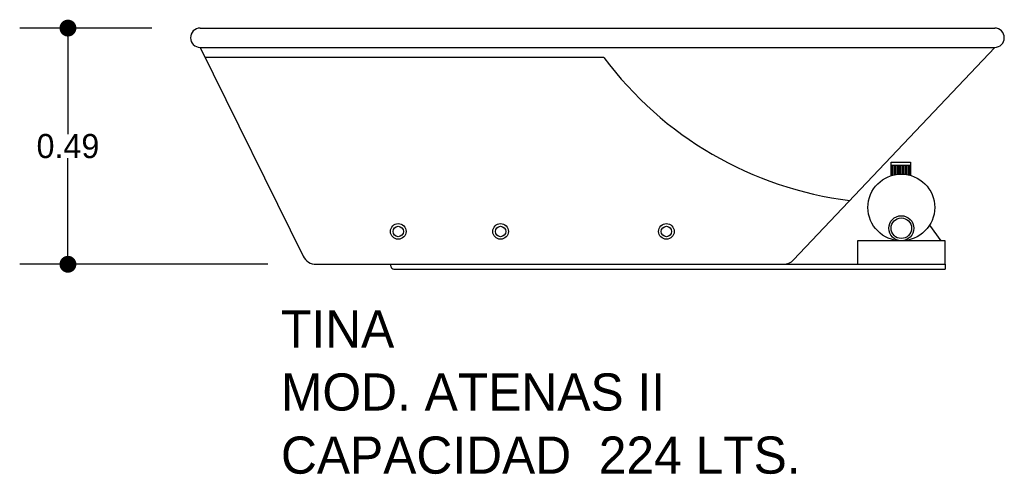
# Model space of a CAD drawing. Header units: millimetres. Extents: x 136.9 to 138.94, y 140.79 to 141.73.
import ezdxf

# ---------------------------------------------------------------- set-up
doc = ezdxf.new("R2010")
doc.units = ezdxf.units.MM
for name, color, linetype in [('cotas', 3, 'Continuous'), ('limies2', 2, 'Continuous'), ('limites', 1, 'Continuous')]:
    doc.layers.add(name, color=color, linetype=linetype)
doc.styles.add('77', font='txt')
doc.dimstyles.new('cotas1', dxfattribs={"dimtxt": 0.05, "dimasz": 0.035, "dimexe": 0.1, "dimexo": 0.1, "dimgap": 0, "dimtad": 0, "dimtih": 1, "dimtoh": 1, "dimzin": 1, "dimdsep": 46, "dimtxsty": 'Standard', "dimblk": 'DOT', "dimcen": 0.2, "dimadec": 0, "dimazin": 0, "dimtm": 1e-09, "dimtfac": 1, "dimtix": 1, "dimtmove": 0, "dimatfit": 3, "dimfxl": 0, "dimarcsym": 0})

# ---------------------------------------------------------------- blocks, each defined once
blk = doc.blocks.new('_Dot')
at = {"layer": 'limies2', "color": 0, "lineweight": -2}
blk.add_line((-0.5, 0), (-1, 0), dxfattribs=at)
at = {"layer": 'limies2', "color": 0, "const_width": 0.5}
blk.add_lwpolyline([(-0.25, 0, 1), (0.25, 0, 1)], format="xyb", close=True, dxfattribs=at)
blk = doc.blocks.new('*D1')
at = {"layer": 'cotas', "color": 0, "lineweight": -2}
for p, q in [((137.1737, 141.7123), (136.8997, 141.7123)), ((136.9997, 141.6773), (136.9997, 141.4923)), ((136.9997, 141.2573), (136.9997, 141.4423)), ((137.414, 141.2223), (136.8997, 141.2223))]:
    blk.add_line(p, q, dxfattribs=at)
at = {"layer": 'Defpoints', "color": 0}
for p in [(137.2737, 141.7123), (136.9997, 141.2223), (137.514, 141.2223)]:
    blk.add_point(p, dxfattribs=at)
at = {"layer": 'cotas', "color": 0, "lineweight": -2, "xscale": 0.035, "yscale": 0.035, "zscale": 0.035}
for p, rotation in [((136.9997, 141.7123), 90), ((136.9997, 141.2223), 270)]:
    blk.add_blockref('_Dot', p, dxfattribs=dict(at, rotation=rotation))
at = {"layer": 'cotas', "color": 0, "insert": (136.9997, 141.4673), "char_height": 0.05, "attachment_point": 5}
blk.add_mtext('0.49', dxfattribs=at)

msp = doc.modelspace()

# ---------------------------------------------------------------- hatches: boundary and pattern name
at = {"layer": 'limites'}
h = msp.add_hatch(dxfattribs=at)
h.set_pattern_fill('LINE', color=256, scale=0.000968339, angle=90, style=0)
h.set_pattern_definition([(90, (-54.065737, -61.0586363), (-0.003074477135, 2e-19), [])])
h.paths.add_polyline_path([(138.7462, 141.4067), (138.7462, 141.4278), (138.7062, 141.4278), (138.7062, 141.4063, -0.14758)])

# ---------------------------------------------------------------- linework, layer by layer
at = {"layer": 'limies2'}
for p, q in [((137.2737, 141.7123), (138.9204, 141.7123)), ((137.2737, 141.6723), (138.9204, 141.6723)), ((137.2737, 141.6723), (137.4871, 141.2391)), ((138.5037, 141.2317), (138.9204, 141.6723)), ((138.1105, 141.6515), (137.284, 141.6515)), ((137.514, 141.2223), (138.4819, 141.2223)), ((137.6691, 141.2183), (137.6691, 141.2223)), ((138.4819, 141.2223), (138.8179, 141.2223)), ((138.8179, 141.2223), (138.8179, 141.2123)), ((137.6751, 141.2123), (138.4819, 141.2123)), ((138.4819, 141.2123), (138.8179, 141.2123))]:
    msp.add_line(p, q, dxfattribs=at)
for centre, radius in [((137.6842, 141.2904), 0.0162), ((137.6842, 141.2904), 0.0108), ((137.8963, 141.2904), 0.0162), ((137.8963, 141.2904), 0.0108), ((138.24, 141.2904), 0.0162), ((138.24, 141.2904), 0.0108)]:
    msp.add_circle(centre, radius, dxfattribs=at)
for centre, radius, start, end in [((137.2737, 141.6923), 0.02, 90, 270), ((138.9204, 141.6923), 0.02, 270, 90), ((138.7106, 142.096), 0.7467, 216.5418, 263.0407), ((137.514, 141.2523), 0.03, 206.217, 270), ((137.6751, 141.2183), 0.006, 180, 270), ((138.4819, 141.2523), 0.03, 270, 316.5994)]:
    msp.add_arc(centre, radius, start, end, dxfattribs=at)
at = {"layer": 'limites'}
for p, q in [((138.7062, 141.4345), (138.7462, 141.4345)), ((138.7062, 141.4059), (138.7062, 141.4345)), ((138.7062, 141.4278), (138.7462, 141.4278)), ((138.7462, 141.4345), (138.7462, 141.4059)), ((138.7853, 141.3032), (138.8087, 141.2712))]:
    msp.add_line(p, q, dxfattribs=at)
msp.add_lwpolyline([(138.636, 141.2223), (138.8179, 141.2223), (138.8179, 141.2712), (138.636, 141.2712)], close=True, dxfattribs=at)
for centre, radius in [((138.7269, 141.3403), 0.0692), ((138.7269, 141.2971), 0.026), ((138.7269, 141.2971), 0.0213)]:
    msp.add_circle(centre, radius, dxfattribs=at)

# ---------------------------------------------------------------- texts
at = {"layer": 'limies2', "style": '77'}
for s, height, p in [('TINA', 0.07708, (137.4412, 141.0496)), ('MOD. ATENAS II', 0.077085, (137.4412, 140.9188)), ('CAPACIDAD  224 LTS.', 0.077085, (137.4412, 140.7879))]:
    msp.add_text(s, height=height, dxfattribs=at).set_placement(p)

# ---------------------------------------------------------------- dimensions: what is measured, and where the dimension line sits
at = {"layer": 'cotas'}
dim = msp.add_linear_dim(base=(136.9997, 141.2223), p1=(137.2737, 141.7123), p2=(137.514, 141.2223), angle=90, dimstyle='cotas1', dxfattribs=at)
dim.commit()
dim.dimension.update_dxf_attribs({"geometry": '*D1', "text_midpoint": (136.9997, 141.4673)})

doc.saveas('drawing.dxf')
